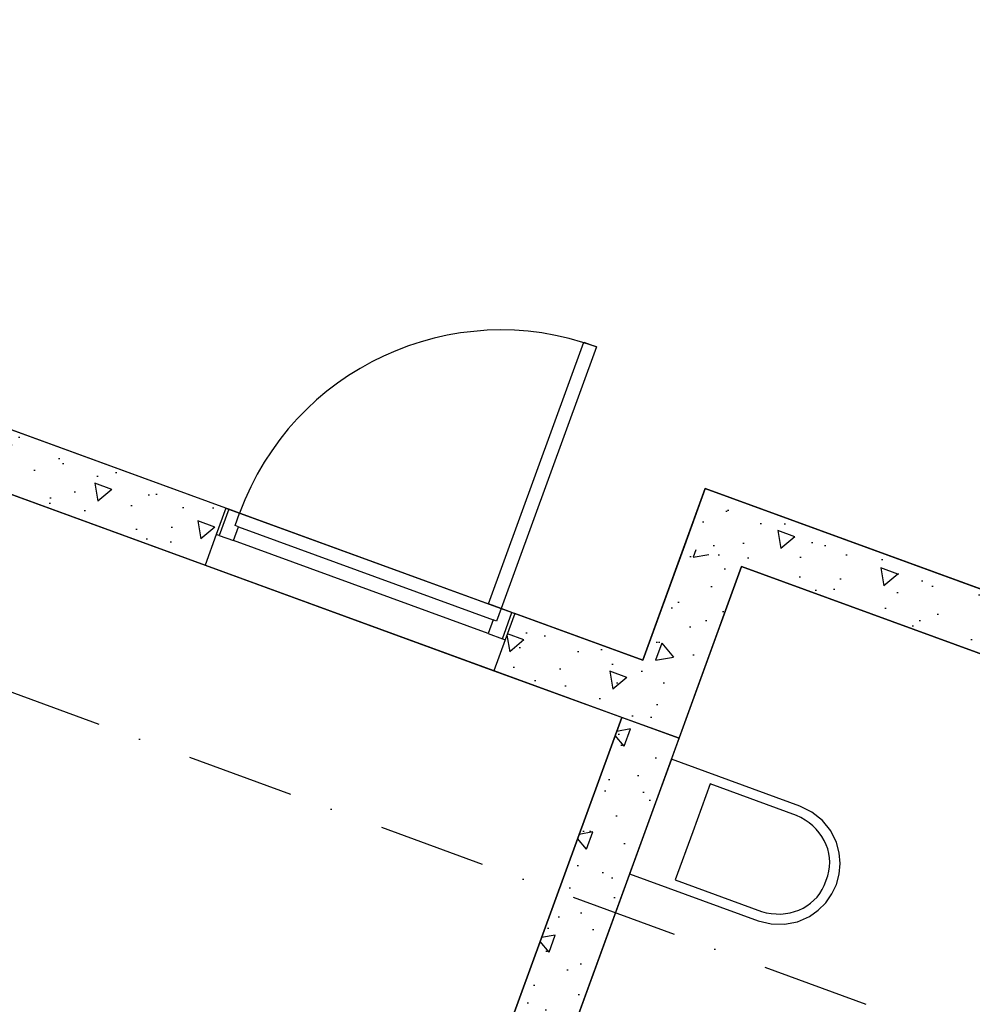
# Model space of a CAD drawing. Header units: millimetres. Extents: x 112481703 to 112580238, y 1264638581 to 1264713060.
# Tile 49 of 71: x 112512911 to 112516039, y 1264682537 to 1264685770. Entities that reach past the tile are written whole.
import ezdxf
from ezdxf.enums import TextEntityAlignment as Align

# ---------------------------------------------------------------- set-up
doc = ezdxf.new("R2010")
doc.units = ezdxf.units.MM
doc.header["$LTSCALE"] = 0.5
doc.header["$MEASUREMENT"] = 0
doc.linetypes.add('PLINE', pattern=[0])
doc.linetypes.add('Prikk & stiplet', pattern=[1340.555525, 705.555534, -352.777767, 0, -282.222223])
for name, color, linetype in [('242- Ikke-bærende innervegger (Skravur)(Nye konstruksjoner)', 7, 'Continuous'), ('242- Ikke-bærende innervegger(Nye konstruksjoner)', 7, 'Continuous'), ('244- Vinduer_ dører_ foldevegger(Nye konstruksjoner)', 7, 'Continuous'), ('315- Utstyr for sanitærinstallasjoner(Nye konstruksjoner)', 7, 'Continuous'), ('852- Snittmarkør', 7, 'Continuous'), ('862- M___Nettoareal (1-100)', 7, 'Continuous'), ('862- M___Nettoareal(Nye konstruksjoner)', 7, 'Continuous'), ('862- M___Nettoareal(Polylinje)(Nye konstruksjoner)', 7, 'Continuous')]:
    doc.layers.add(name, color=color, linetype=linetype)
doc.styles.add('GENERATED_STYLE_1', font='arial.ttf')
pattern_1 = [(159.956, (112557650, 1264717795), (213.7127, 585.7704), [60, -300]), (159.956, (112557374.05, 1264717563.8), (213.7127, 585.7704), [60, -300]), (219.956, (112557650, 1264717795), (-400.436, 477.966), [60, -300]), (219.956, (112557311.8, 1264717918.4), (-400.436, 477.966), [60, -300]), (279.956, (112557593.63, 1264717815.56), (614.1484, 107.8046), [60, -300]), (279.956, (112557255.44, 1264717938.95), (614.1484, 107.8046), [60, -300]), (159.956, (112557629.44, 1264717738.63), (41.12902, 112.73156), [0, -120, 0, -180]), (204.956, (112557573.07, 1264717759.2), (-50.63064, 108.79586), [0, -90, 0, -150])]

# ---------------------------------------------------------------- blocks, each defined once
blk = doc.blocks.new('Korridor_0111_6', base_point=(112522819.8, 1264680272.3))
at = {"layer": '862- M___Nettoareal(Polylinje)(Nye konstruksjoner)', "linetype": 'PLINE', "flags": 128}
blk.add_lwpolyline([(112534987.2, 1264679339.7), (112512910.6, 1264687394.1), (112512876.3, 1264687300.3), (112511950.9, 1264684763.7), (112514956.5, 1264683667.2), (112515162.2, 1264684230.8), (112517792.6, 1264683271.1), (112516288.6, 1264679148.7), (112518355.7, 1264678394.6), (112519859.7, 1264682517), (112528644.1, 1264679312.1), (112532448.2, 1264677924.2), (112529706.3, 1264670408.7), (112531491.2, 1264669757.5)], close=True, dxfattribs=at)
blk = doc.blocks.new('WC_0091_13', base_point=(112516009.8, 1264682575.5))
at = {"layer": '862- M___Nettoareal(Polylinje)(Nye konstruksjoner)', "linetype": 'PLINE', "flags": 128}
blk.add_lwpolyline([(112517536.2, 1264683151.8), (112515281.5, 1264683974.4), (112514720, 1264682435.4), (112516974.7, 1264681612.8)], close=True, dxfattribs=at)
blk = doc.blocks.new('Driftsentral_0110_30', base_point=(112513294.2, 1264682151))
at = {"layer": '862- M___Nettoareal(Polylinje)(Nye konstruksjoner)', "linetype": 'PLINE', "flags": 128}
blk.add_lwpolyline([(112510652.5, 1264681205), (112513658.2, 1264680108.4), (112514888, 1264683479.3), (112511882.3, 1264684575.9)], close=True, dxfattribs=at)
blk = doc.blocks.new('Dør[8]', base_point=(112557650, 1264717795))
at = {"layer": '244- Vinduer_ dører_ foldevegger(Nye konstruksjoner)', "linetype": 'PLINE'}
for p, q in [((112514450.2, 1264683851.9), (112514763.5, 1264684710.5)), ((112514804.8, 1264684695.5), (112514491.5, 1264683836.8)), ((112514763.5, 1264684710.5), (112514804.8, 1264684695.5)), ((112513587.8, 1264684166.5), (112513556.3, 1264684080.1)), ((112513587.8, 1264684166.5), (112513556.3, 1264684080.1)), ((112513587.8, 1264684166.5), (112513556.3, 1264684080.1)), ((112513597.2, 1264684163.1), (112513565.7, 1264684076.7)), ((112513587.8, 1264684166.5), (112514536.6, 1264683820.4)), ((112513597.2, 1264684163.1), (112513587.8, 1264684166.5)), ((112513632.9, 1264684150.1), (112513597.2, 1264684163.1)), ((112513617.8, 1264684108.8), (112513632.9, 1264684150.1)), ((112513612.6, 1264684059.5), (112513629.1, 1264684104.6)), ((112513629.1, 1264684104.6), (112513617.8, 1264684108.8)), ((112513629.1, 1264684104.6), (112514465.2, 1264683799.6)), ((112513556.3, 1264684080.1), (112513519.2, 1264683978.7)), ((112513565.7, 1264684076.7), (112513556.3, 1264684080.1)), ((112513565.7, 1264684076.7), (112513612.6, 1264684059.5)), ((112514448.7, 1264683754.5), (112513612.6, 1264684059.5)), ((112513519.2, 1264683978.7), (112514468.1, 1264683632.5)), ((112514491.5, 1264683836.8), (112514450.2, 1264683851.9)), ((112514491.5, 1264683836.8), (112514476.4, 1264683795.5)), ((112514527.2, 1264683823.8), (112514491.5, 1264683836.8)), ((112514495.7, 1264683737.4), (112514527.2, 1264683823.8)), ((112514536.6, 1264683820.4), (112514505.1, 1264683733.9)), ((112514536.6, 1264683820.4), (112514505.1, 1264683733.9)), ((112514536.6, 1264683820.4), (112514505.1, 1264683733.9)), ((112514527.2, 1264683823.8), (112514536.6, 1264683820.4)), ((112514465.2, 1264683799.6), (112514448.7, 1264683754.5)), ((112514476.4, 1264683795.5), (112514465.2, 1264683799.6)), ((112514448.7, 1264683754.5), (112514495.7, 1264683737.4)), ((112514505.1, 1264683733.9), (112514468.1, 1264683632.5)), ((112514495.7, 1264683737.4), (112514505.1, 1264683733.9))]:
    blk.add_line(p, q, dxfattribs=at)
blk.add_arc((112514491.5, 1264683836.8), 914, 69.956, 159.956, dxfattribs=at)
blk = doc.blocks.new('WC[4]', base_point=(112514982.1, 1264683153.7))
at = {"layer": '315- Utstyr for sanitærinstallasjoner(Nye konstruksjoner)', "linetype": 'PLINE'}
for p, q in [((112515178.2, 1264683260.6), (112515120.8, 1264683103.1)), ((112515461.3, 1264683157.3), (112515178.2, 1264683260.6)), ((112515120.8, 1264683103.1), (112515063.3, 1264682945.7)), ((112515063.3, 1264682945.7), (112515346.5, 1264682842.4)), ((112515552.8, 1264682927.6), (112515564.3, 1264682959.3))]:
    blk.add_line(p, q, dxfattribs=at)
at = {"layer": '315- Utstyr for sanitærinstallasjoner(Nye konstruksjoner)', "linetype": 'PLINE', "flags": 128}
blk.add_lwpolyline([(112515472.6, 1264683187.7), (112515050.7, 1264683341.6), (112514913.6, 1264682965.9), (112515335.5, 1264682811.9), (112515378.5, 1264682801.2), (112515422.5, 1264682799.9), (112515465, 1264682808.1), (112515503.9, 1264682825.3), (112515533, 1264682845.9), (112515557.9, 1264682870.9), (112515578, 1264682899.5), (112515592.7, 1264682931), (112515601.7, 1264682964.5), (112515604.8, 1264682999.3), (112515601.8, 1264683034.5), (112515592.8, 1264683069), (112515574.2, 1264683107.2), (112515546.9, 1264683140.8), (112515512.4, 1264683168.2)], close=True, dxfattribs=at)
at = {"layer": '315- Utstyr for sanitærinstallasjoner(Nye konstruksjoner)', "linetype": 'PLINE'}
for centre, start_param, end_param in [((112515399.7, 1264683011.7), 0.045583, 1.52437), ((112515393, 1264682993.5), 4.758815, 6.237603)]:
    blk.add_ellipse(centre, major_axis=(162.3, -59.2), ratio=0.914761, start_param=start_param, end_param=end_param, dxfattribs=at)
blk = doc.blocks.new('Label_22', base_point=(112516495.7, 1264682230.1))
at = {"layer": '862- M___Nettoareal (1-100)', "char_height": 200, "attachment_point": 1, "rotation": 249.956, "style": 'GENERATED_STYLE_1'}
for s, insert in [('\\A1;{\\pql;\\pt0,241000;\\fArial|b0|i0|c0|p0;\\W1.000000;3,9\\fArial|b0|i0|c0|p0;\\W1.000000;\\A1{\\H.66x;\\S^  ;}\\fArial|b0|i0|c0|p0;\\W1.000000; m\\fArial|b0|i0|c0|p0;\\W1.000000;\\A1{\\H.66x;\\S2^  ;}\\fArial|b0|i0|c0|p0;\\W1.000000;\\fArial|b0|i0|c0|p0;\\W1.000000;\\fArial|b0|i0|c0|p0;\\W1.000000;\\fArial|b0|i0|c0|p0;\\W1.000000;\\fArial|b0|i0|c0|p0;\\W1.000000;\\fArial|b0|i0|c0|p0;\\W1.000000;\\fArial|b0|i0|c0|p0;\\W1.000000;\\A1{\\H.66x;\\S^  ;}\\fArial|b0|i0|c0|p0;\\W1.000000;\\fArial|b0|i0|c0|p0;\\W1.000000;\\A1{\\H.66x;\\S^  ;}\\fArial|b0|i0|c0|p0;\\W1.000000;\\fArial|b0|i0|c0|p0;\\W1.000000;\\fArial|b0|i0|c0|p0;\\W1.000000;\\fArial|b0|i0|c0|p0;\\W1.000000;\\fArial|b0|i0|c0|p0;\\W1.000000;\\fArial|b0|i0|c0|p0;\\W1.000000;\\fArial|b0|i0|c0|p0;\\W1.000000;\\A1{\\H.66x;\\S^  ;}\\fArial|b0|i0|c0|p0;\\W1.000000;\\fArial|b0|i0|c0|p0;\\W1.000000;\\A1{\\H.66x;\\S^  ;}\\fArial|b0|i0|c0|p0;\\W1.000000;\\fArial|b0|i0|c0|p0;\\W1.000000;\\fArial|b0|i0|c0|p0;\\W1.000000;\\fArial|b0|i0|c0|p0;\\W1.000000;\\fArial|b0|i0|c0|p0;\\W1.000000;\\fArial|b0|i0|c0|p0;\\W1.000000;\\fArial|b0|i0|c0|p0;\\W1.000000;\\A1{\\H.66x;\\S^  ;}\\fArial|b0|i0|c0|p0;\\W1.000000;\\fArial|b0|i0|c0|p0;\\W1.000000;\\A1{\\H.66x;\\S^  ;}\\fArial|b0|i0|c0|p0;\\W1.000000;\\fArial|b0|i0|c0|p0;\\W1.000000;\\fArial|b0|i0|c0|p0;\\W1.000000;\\fArial|b0|i0|c0|p0;\\W1.000000;\\fArial|b0|i0|c0|p0;\\W1.000000;\\fArial|b0|i0|c0|p0;\\W1.000000;\\fArial|b0|i0|c0|p0;\\W1.000000;\\A1{\\H.66x;\\S^  ;}\\fArial|b0|i0|c0|p0;\\W1.000000;\\fArial|b0|i0|c0|p0;\\W1.000000;\\A1{\\H.66x;\\S^  ;}\\fArial|b0|i0|c0|p0;\\W1.000000;\\fArial|b0|i0|c0|p0;\\W1.000000;\\fArial|b0|i0|c0|p0;\\W1.000000;\\fArial|b0|i0|c0|p0;\\W1.000000;\\fArial|b0|i0|c0|p0;\\W1.000000;\\fArial|b0|i0|c0|p0;\\W1.000000;\\fArial|b0|i0|c0|p0;\\W1.000000;\\fArial|b0|i0|c0|p0;\\W1.000000;}', (112516433.8, 1264682660.7)), ('\\A1;{\\pql;\\pt0,241000;\\fArial|b0|i0|c0|p0;\\W1.000000;0091\\fArial|b0|i0|c0|p0;\\W1.000000;\\A1{\\H.66x;\\S^  ;}\\fArial|b0|i0|c0|p0;\\W1.000000;\\fArial|b0|i0|c0|p0;\\W1.000000;\\A1{\\H.66x;\\S^  ;}\\fArial|b0|i0|c0|p0;\\W1.000000;\\fArial|b0|i0|c0|p0;\\W1.000000;\\fArial|b0|i0|c0|p0;\\W1.000000;\\fArial|b0|i0|c0|p0;\\W1.000000;\\fArial|b0|i0|c0|p0;\\W1.000000;\\fArial|b0|i0|c0|p0;\\W1.000000;\\fArial|b0|i0|c0|p0;\\W1.000000;\\A1{\\H.66x;\\S^  ;}\\fArial|b0|i0|c0|p0;\\W1.000000;\\fArial|b0|i0|c0|p0;\\W1.000000;\\A1{\\H.66x;\\S^  ;}\\fArial|b0|i0|c0|p0;\\W1.000000;\\fArial|b0|i0|c0|p0;\\W1.000000;\\fArial|b0|i0|c0|p0;\\W1.000000;\\fArial|b0|i0|c0|p0;\\W1.000000;\\fArial|b0|i0|c0|p0;\\W1.000000;\\fArial|b0|i0|c0|p0;\\W1.000000;\\fArial|b0|i0|c0|p0;\\W1.000000;\\A1{\\H.66x;\\S^  ;}\\fArial|b0|i0|c0|p0;\\W1.000000;\\fArial|b0|i0|c0|p0;\\W1.000000;\\A1{\\H.66x;\\S^  ;}\\fArial|b0|i0|c0|p0;\\W1.000000;\\fArial|b0|i0|c0|p0;\\W1.000000;\\fArial|b0|i0|c0|p0;\\W1.000000;\\fArial|b0|i0|c0|p0;\\W1.000000;\\fArial|b0|i0|c0|p0;\\W1.000000;\\fArial|b0|i0|c0|p0;\\W1.000000;\\fArial|b0|i0|c0|p0;\\W1.000000;\\A1{\\H.66x;\\S^  ;}\\fArial|b0|i0|c0|p0;\\W1.000000;\\fArial|b0|i0|c0|p0;\\W1.000000;\\A1{\\H.66x;\\S^  ;}\\fArial|b0|i0|c0|p0;\\W1.000000;\\fArial|b0|i0|c0|p0;\\W1.000000;\\fArial|b0|i0|c0|p0;\\W1.000000;\\fArial|b0|i0|c0|p0;\\W1.000000;\\fArial|b0|i0|c0|p0;\\W1.000000;\\fArial|b0|i0|c0|p0;\\W1.000000;\\fArial|b0|i0|c0|p0;\\W1.000000;\\A1{\\H.66x;\\S^  ;}\\fArial|b0|i0|c0|p0;\\W1.000000;\\fArial|b0|i0|c0|p0;\\W1.000000;\\A1{\\H.66x;\\S^  ;}\\fArial|b0|i0|c0|p0;\\W1.000000;\\fArial|b0|i0|c0|p0;\\W1.000000;\\fArial|b0|i0|c0|p0;\\W1.000000;\\fArial|b0|i0|c0|p0;\\W1.000000;\\fArial|b0|i0|c0|p0;\\W1.000000;\\fArial|b0|i0|c0|p0;\\W1.000000;\\fArial|b0|i0|c0|p0;\\W1.000000;\\fArial|b0|i0|c0|p0;\\W1.000000;}', (112516731.8, 1264682552)), ('\\A1;{\\pql;\\pt0,241000;\\fArial|b0|i0|c0|p0;\\W1.000000;WC\\fArial|b0|i0|c0|p0;\\W1.000000;\\A1{\\H.66x;\\S^  ;}\\fArial|b0|i0|c0|p0;\\W1.000000;\\fArial|b0|i0|c0|p0;\\W1.000000;\\A1{\\H.66x;\\S^  ;}\\fArial|b0|i0|c0|p0;\\W1.000000;\\fArial|b0|i0|c0|p0;\\W1.000000;\\fArial|b0|i0|c0|p0;\\W1.000000;\\fArial|b0|i0|c0|p0;\\W1.000000;\\fArial|b0|i0|c0|p0;\\W1.000000;\\fArial|b0|i0|c0|p0;\\W1.000000;\\fArial|b0|i0|c0|p0;\\W1.000000;\\A1{\\H.66x;\\S^  ;}\\fArial|b0|i0|c0|p0;\\W1.000000;\\fArial|b0|i0|c0|p0;\\W1.000000;\\A1{\\H.66x;\\S^  ;}\\fArial|b0|i0|c0|p0;\\W1.000000;\\fArial|b0|i0|c0|p0;\\W1.000000;\\fArial|b0|i0|c0|p0;\\W1.000000;\\fArial|b0|i0|c0|p0;\\W1.000000;\\fArial|b0|i0|c0|p0;\\W1.000000;\\fArial|b0|i0|c0|p0;\\W1.000000;\\fArial|b0|i0|c0|p0;\\W1.000000;\\A1{\\H.66x;\\S^  ;}\\fArial|b0|i0|c0|p0;\\W1.000000;\\fArial|b0|i0|c0|p0;\\W1.000000;\\A1{\\H.66x;\\S^  ;}\\fArial|b0|i0|c0|p0;\\W1.000000;\\fArial|b0|i0|c0|p0;\\W1.000000;\\fArial|b0|i0|c0|p0;\\W1.000000;\\fArial|b0|i0|c0|p0;\\W1.000000;\\fArial|b0|i0|c0|p0;\\W1.000000;\\fArial|b0|i0|c0|p0;\\W1.000000;\\fArial|b0|i0|c0|p0;\\W1.000000;\\A1{\\H.66x;\\S^  ;}\\fArial|b0|i0|c0|p0;\\W1.000000;\\fArial|b0|i0|c0|p0;\\W1.000000;\\A1{\\H.66x;\\S^  ;}\\fArial|b0|i0|c0|p0;\\W1.000000;\\fArial|b0|i0|c0|p0;\\W1.000000;\\fArial|b0|i0|c0|p0;\\W1.000000;\\fArial|b0|i0|c0|p0;\\W1.000000;\\fArial|b0|i0|c0|p0;\\W1.000000;\\fArial|b0|i0|c0|p0;\\W1.000000;\\fArial|b0|i0|c0|p0;\\W1.000000;\\A1{\\H.66x;\\S^  ;}\\fArial|b0|i0|c0|p0;\\W1.000000;\\fArial|b0|i0|c0|p0;\\W1.000000;\\A1{\\H.66x;\\S^  ;}\\fArial|b0|i0|c0|p0;\\W1.000000;\\fArial|b0|i0|c0|p0;\\W1.000000;\\fArial|b0|i0|c0|p0;\\W1.000000;\\fArial|b0|i0|c0|p0;\\W1.000000;\\fArial|b0|i0|c0|p0;\\W1.000000;\\fArial|b0|i0|c0|p0;\\W1.000000;\\fArial|b0|i0|c0|p0;\\W1.000000;\\fArial|b0|i0|c0|p0;\\W1.000000;}', (112517033.9, 1264682463.1))]:
    blk.add_mtext(s, dxfattribs=dict(at, insert=insert))
at = {"layer": '862- M___Nettoareal (1-100)', "style": 'GENERATED_STYLE_1'}
for tag, p in [('DUMMY_108', (112516486.3, 1264682662.9)), ('DUMMY_107', (112516781.6, 1264682555.2)), ('DUMMY_106', (112517076.8, 1264682447.4))]:
    blk.add_attdef(tag, text='', height=200, rotation=249.956, dxfattribs=at).set_placement(p, align=Align.TOP_LEFT)

msp = doc.modelspace()

# ---------------------------------------------------------------- hatches: boundary and pattern name
at = {"layer": '242- Ikke-bærende innervegger (Skravur)(Nye konstruksjoner)', "linetype": 'Continuous'}
h = msp.add_hatch(dxfattribs=at)
h.set_pattern_fill('Betong_strukturell', color=256, style=0, pattern_type=2)
h.set_pattern_definition(pattern_1)
h.paths.add_polyline_path([(112511950.9, 1264684763.7), (112511882.3, 1264684575.9), (112513519.2, 1264683978.7), (112513587.8, 1264684166.5)])
h = msp.add_hatch(dxfattribs=at)
h.set_pattern_fill('Betong_strukturell', color=256, style=0, pattern_type=2)
h.set_pattern_definition(pattern_1)
h.paths.add_polyline_path([(112515281.5, 1264683974.4), (112515162.2, 1264684230.8), (112515093.6, 1264684042.9)])
h = msp.add_hatch(dxfattribs=at)
h.set_pattern_fill('Betong_strukturell', color=256, style=0, pattern_type=2)
h.set_pattern_definition(pattern_1)
h.paths.add_polyline_path([(112515350.1, 1264684162.3), (112515162.2, 1264684230.8), (112515281.5, 1264683974.4)])
h = msp.add_hatch(dxfattribs=at)
h.set_pattern_fill('Betong_strukturell', color=256, style=0, pattern_type=2)
h.set_pattern_definition(pattern_1)
h.paths.add_polyline_path([(112515281.5, 1264683974.4), (112517536.2, 1264683151.8), (112517604.7, 1264683339.7), (112515350.1, 1264684162.3)])
h = msp.add_hatch(dxfattribs=at)
h.set_pattern_fill('Betong_strukturell', color=256, style=0, pattern_type=2)
h.set_pattern_definition([(249.956, (112557650, 1264717795), (-585.7704, 213.713), [60, -300]), (249.956, (112557881.2, 1264717519.05), (-585.7704, 213.713), [60, -300]), (309.956, (112557650, 1264717795), (477.966, 400.436), [60, -300]), (309.956, (112557526.6, 1264717456.8), (477.966, 400.436), [60, -300]), (9.956, (112557629.44, 1264717738.63), (-107.8046, 614.148), [60, -300]), (9.956, (112557506.05, 1264717400.44), (-107.8046, 614.148), [60, -300]), (249.956, (112557706.37, 1264717774.44), (-112.73156, 41.12902), [0, -120, 0, -180]), (294.956, (112557685.8, 1264717718.07), (108.79586, 50.63064), [0, -90, 0, -150])])
h.paths.add_polyline_path([(112515144.4, 1264683598.6), (112515281.5, 1264683974.4), (112515093.6, 1264684042.9), (112514956.5, 1264683667.2)])
h = msp.add_hatch(dxfattribs=at)
h.set_pattern_fill('Betong_strukturell', color=256, style=0, pattern_type=2)
h.set_pattern_definition(pattern_1)
h.paths.add_polyline_path([(112514956.5, 1264683667.2), (112514536.6, 1264683820.4), (112514468.1, 1264683632.5), (112514888, 1264683479.3)])
h = msp.add_hatch(dxfattribs=at)
h.set_pattern_fill('Betong_strukturell', color=256, style=0, pattern_type=2)
h.set_pattern_definition(pattern_1)
h.paths.add_polyline_path([(112514956.5, 1264683667.2), (112514888, 1264683479.3), (112515075.9, 1264683410.7)])
h = msp.add_hatch(dxfattribs=at)
h.set_pattern_fill('Betong_strukturell', color=256, style=0, pattern_type=2)
h.set_pattern_definition(pattern_1)
h.paths.add_polyline_path([(112515144.4, 1264683598.6), (112514956.5, 1264683667.2), (112515075.9, 1264683410.7)])
h = msp.add_hatch(dxfattribs=at)
h.set_pattern_fill('Betong_strukturell', color=256, style=0, pattern_type=2)
h.set_pattern_definition([(69.956, (112557650, 1264717795), (-585.7704, 213.7127), [60, -300]), (69.956, (112557418.8, 1264718070.95), (-585.7704, 213.7127), [60, -300]), (129.956, (112557650, 1264717795), (477.966, 400.436), [60, -300]), (129.956, (112557773.4, 1264718133.2), (477.966, 400.436), [60, -300]), (189.956, (112557670.56, 1264717851.37), (-107.8046, 614.1484), [60, -300]), (189.956, (112557793.95, 1264718189.56), (-107.8046, 614.1484), [60, -300]), (69.956, (112557593.63, 1264717815.56), (-112.73156, 41.12902), [0, -120, 0, -180]), (114.956, (112557614.2, 1264717871.93), (108.79586, 50.63064), [0, -90, 0, -150])])
h.paths.add_polyline_path([(112514888, 1264683479.3), (112513658.2, 1264680108.4), (112513846, 1264680039.9), (112515075.9, 1264683410.7)])

# ---------------------------------------------------------------- linework, layer by layer
at = {"layer": '242- Ikke-bærende innervegger(Nye konstruksjoner)', "linetype": 'PLINE'}
for p, q in [((112513587.8, 1264684166.5), (112513556.3, 1264684080.1)), ((112513556.3, 1264684080.1), (112513519.2, 1264683978.7)), ((112514536.6, 1264683820.4), (112514505.1, 1264683733.9)), ((112514505.1, 1264683733.9), (112514468.1, 1264683632.5))]:
    msp.add_line(p, q, dxfattribs=at)
at = {"layer": '242- Ikke-bærende innervegger(Nye konstruksjoner)', "linetype": 'PLINE', "flags": 128}
for points in [[(112513587.8, 1264684166.5), (112511950.9, 1264684763.7)], [(112511882.3, 1264684575.9), (112513519.2, 1264683978.7)], [(112515162.2, 1264684230.8), (112515093.6, 1264684042.9)], [(112517604.7, 1264683339.7), (112515162.2, 1264684230.8)], [(112515093.6, 1264684042.9), (112514956.5, 1264683667.2)], [(112515144.4, 1264683598.6), (112515281.5, 1264683974.4)], [(112515281.5, 1264683974.4), (112517536.2, 1264683151.8)], [(112514956.5, 1264683667.2), (112514536.6, 1264683820.4)], [(112514468.1, 1264683632.5), (112515075.9, 1264683410.7)], [(112515075.9, 1264683410.7), (112515144.4, 1264683598.6)], [(112514888, 1264683479.3), (112513658.2, 1264680108.4)], [(112515075.9, 1264683410.7), (112514888, 1264683479.3)], [(112514720, 1264682435.4), (112515075.9, 1264683410.7)]]:
    msp.add_lwpolyline(points, dxfattribs=at)
at = {"layer": '852- Snittmarkør', "linetype": 'Prikk & stiplet'}
msp.add_line((112578667.8, 1264659560.5), (112483198.3, 1264694391.6), dxfattribs=at)

# ---------------------------------------------------------------- block references
at = {"layer": '244- Vinduer_ dører_ foldevegger(Nye konstruksjoner)', "linetype": 'PLINE'}
msp.add_blockref('Dør[8]', (112557650, 1264717795), dxfattribs=at)
at = {"layer": '315- Utstyr for sanitærinstallasjoner(Nye konstruksjoner)', "linetype": 'PLINE'}
msp.add_blockref('WC[4]', (112514982.1, 1264683153.7), dxfattribs=at)
at = {"layer": '862- M___Nettoareal (1-100)', "linetype": 'PLINE'}
msp.add_blockref('Label_22', (112516495.7, 1264682230.1), dxfattribs=at)
at = {"layer": '862- M___Nettoareal(Nye konstruksjoner)', "linetype": 'Continuous'}
for name, p in [('Korridor_0111_6', (112522819.8, 1264680272.3)), ('Driftsentral_0110_30', (112513294.2, 1264682151)), ('WC_0091_13', (112516009.8, 1264682575.5))]:
    msp.add_blockref(name, p, dxfattribs=at)

doc.saveas('drawing.dxf')
